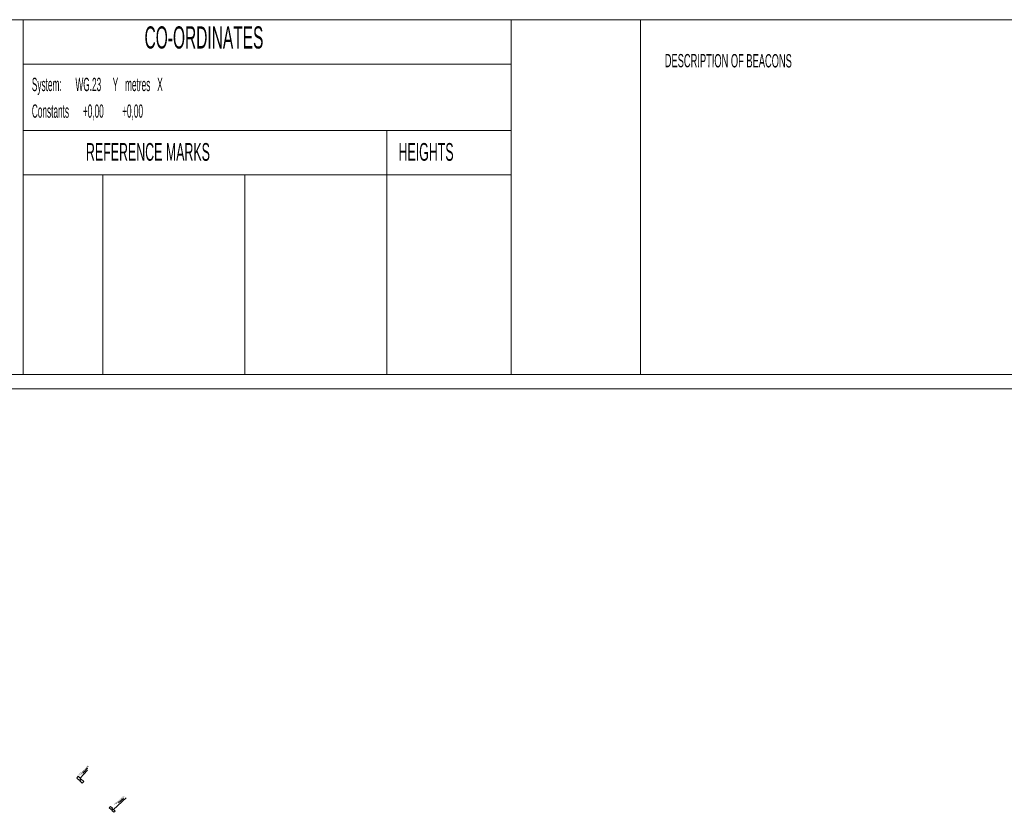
# Model space of a CAD drawing. Header units: millimetres. Extents: x -79464 to -76785, y -3788209 to -3782955.
# Tile 22 of 88: x -78780 to -78551, y -3785292 to -3785107. Entities that reach past the tile are written whole.
import ezdxf
from ezdxf.enums import TextEntityAlignment as Align

# ---------------------------------------------------------------- set-up
doc = ezdxf.new("R2010")
doc.units = ezdxf.units.MM
doc.header["$LTSCALE"] = 8
doc.header["$MEASUREMENT"] = 0
for name, color, linetype in [('GRID', 7, 'Continuous'), ('STORMWATER MANHOLE', 7, 'Continuous'), ('VPM TEMPLATE', 7, 'Continuous')]:
    doc.layers.add(name, color=color, linetype=linetype)
doc.styles.add('Arial Narrow', font='arial.ttf', dxfattribs={"height": 1})
doc.styles.add('Style-Arial', font='arial.ttf')

msp = doc.modelspace()

# ---------------------------------------------------------------- linework, layer by layer
at = {"layer": 'GRID', "color": 7, "lineweight": 9}
msp.add_line((-79463.93, -3785193.4, -0.64), (-77756.61, -3785193.4, -0.64), dxfattribs=at)
at = {"layer": 'STORMWATER MANHOLE', "color": 216, "lineweight": 15}
for p, q in [((-78766.53, -3785283.63, 2.85), (-78766.88, -3785284.05, 2.87)), ((-78766.53, -3785283.63, 2.87), (-78765.92, -3785284.19, 2.85)), ((-78766.09, -3785284.03, 2.86), (-78764.42, -3785282.21)), ((-78766.27, -3785284.61, 2.85), (-78766.88, -3785284.05, 2.87)), ((-78766.27, -3785284.61, 2.87), (-78765.92, -3785284.19, 2.85)), ((-78765.85, -3785284.29, 2.87), (-78766.2, -3785284.68, 2.85)), ((-78765.61, -3785285.24, 2.87), (-78766.2, -3785284.68, 2.85)), ((-78765.85, -3785284.29, 2.85), (-78765.26, -3785284.86, 2.87)), ((-78765.61, -3785285.24, 2.85), (-78765.26, -3785284.86, 2.87)), ((-78759.05, -3785290.63, 2.87), (-78759.36, -3785290.95, 2.85)), ((-78759.05, -3785290.63, 2.85), (-78758.6, -3785291.07, 2.87)), ((-78758.34, -3785291.39), (-78755.37, -3785288.67)), ((-78758.9, -3785291.38, 2.87), (-78759.36, -3785290.95, 2.85)), ((-78758.9, -3785291.38, 2.85), (-78758.6, -3785291.07, 2.87)), ((-78758.39, -3785291.28, 2.85), (-78758.7, -3785291.58, 2.87)), ((-78758.24, -3785292.01, 2.85), (-78758.7, -3785291.58, 2.87)), ((-78758.39, -3785291.28, 2.87), (-78757.93, -3785291.72, 2.85)), ((-78758.24, -3785292.01, 2.87), (-78757.93, -3785291.72, 2.85))]:
    msp.add_line(p, q, dxfattribs=at)
for points in [[(-78765.45, -3785282.89), (-78764.36, -3785281.77), (-78764.54, -3785282.04), (-78764.61, -3785281.96), (-78764.36, -3785281.77)], [(-78757.15, -3785289.84), (-78756.03, -3785288.76), (-78756.22, -3785289.02), (-78756.29, -3785288.94), (-78756.03, -3785288.76)]]:
    msp.add_lwpolyline(points, dxfattribs=at)
at = {"layer": 'VPM TEMPLATE', "color": 137, "lineweight": 18}
for p, q in [((-79179.77, -3785107.49), (-78040.77, -3785107.49)), ((-79179.77, -3785190.11), (-78040.77, -3785190.11))]:
    msp.add_line(p, q, dxfattribs=at)
at = {"layer": 'VPM TEMPLATE', "color": 7, "lineweight": 18}
for p, q in [((-78779.4, -3785107.49), (-78779.4, -3785190.11)), ((-78665.79, -3785107.49), (-78665.79, -3785190.11)), ((-78635.67, -3785107.49), (-78635.67, -3785190.11)), ((-78779.4, -3785117.82), (-78694.72, -3785117.82)), ((-78694.72, -3785117.82), (-78665.79, -3785117.82)), ((-78694.72, -3785133.31), (-78779.4, -3785133.31)), ((-78694.72, -3785133.31), (-78665.79, -3785133.31)), ((-78694.72, -3785133.31), (-78694.72, -3785143.64)), ((-78779.4, -3785143.64), (-78694.72, -3785143.64)), ((-78760.81, -3785143.64), (-78760.81, -3785190.11)), ((-78727.76, -3785143.64), (-78727.76, -3785190.11)), ((-78694.72, -3785143.64), (-78665.79, -3785143.64)), ((-78694.72, -3785143.64), (-78694.72, -3785190.11)), ((-78500.89, -3785190.11), (-78635.67, -3785190.11))]:
    msp.add_line(p, q, dxfattribs=at)
at = {"layer": 'VPM TEMPLATE', "color": 7, "lineweight": 15}
msp.add_line((-78040.77, -3785190.11), (-79179.77, -3785190.11), dxfattribs=at)

# ---------------------------------------------------------------- texts
at = {"layer": 'STORMWATER MANHOLE', "color": 1, "style": 'Style-Arial'}
for rotation, p in [(46, (-78766.11, -3785283.62, 2.31)), (44, (-78757.84, -3785290.55, 2.29))]:
    msp.add_text('250mm pipe', height=0.4, rotation=rotation, dxfattribs=at).set_placement(p, align=Align.BOTTOM_LEFT)
at = {"layer": 'VPM TEMPLATE', "color": 7, "style": 'Arial Narrow'}
for s, height, width, p in [('CO-ORDINATES', 5.1638, 0.5, (-78751.11, -3785115.76, 5.9)), ('System:      WG.23     Y   metres   X', 3.0983, 0.444444, (-78777.34, -3785125.05, 7.64)), ('Constants      +0,00        +0,00', 3.0983, 0.444444, (-78777.34, -3785131.25, 7.64)), ('REFERENCE MARKS', 4.131, 0.5, (-78764.75, -3785141.58, 7.64)), ('HEIGHTS', 4.131, 0.5, (-78692, -3785141.58, 6.76))]:
    msp.add_text(s, height=height, dxfattribs=dict(at, width=width)).set_placement(p, align=Align.BOTTOM_LEFT)
at = {"layer": 'VPM TEMPLATE', "color": 7, "style": 'Arial Narrow', "width": 0.5}
msp.add_text('DESCRIPTION OF BEACONS', height=3.0983, rotation=359.9, dxfattribs=at).set_placement((-78630.03, -3785119.5, 7.72), align=Align.BOTTOM_LEFT)

doc.saveas('drawing.dxf')
